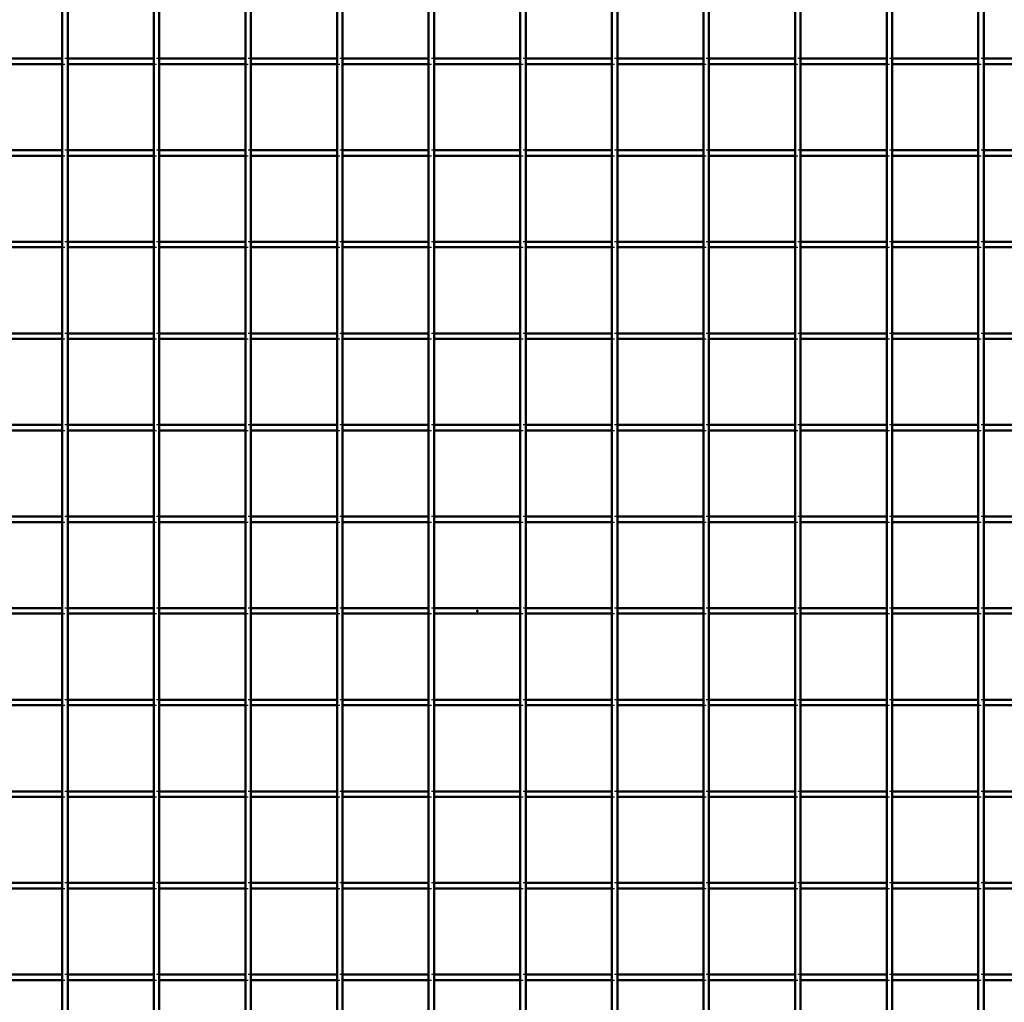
# Model space of a CAD drawing. Header units: millimetres. Extents: x -930 to 616, y -500 to 916.
# Tile 7 of 11: x -166 to 192, y -142 to 215. Entities that reach past the tile are written whole.
import ezdxf

# ---------------------------------------------------------------- set-up
doc = ezdxf.new("R2010")
doc.units = ezdxf.units.MM
doc.linetypes.add('Dashed', pattern=[2, 1, -1])
for name, color, linetype, lineweight in [('2d ConnectionPoints', 7, 'Continuous', 50), ('AM_0', 7, 'Continuous', 50), ('AM_9', 6, 'Dashed', 25)]:
    doc.layers.add(name, color=color, linetype=linetype, lineweight=lineweight)

# ---------------------------------------------------------------- blocks, each defined once
blk = doc.blocks.new('14_we2ogbg3crwq1to78t58k76tn________0_in_LPP23033211110010003500_4')
at = {"layer": 'AM_0'}
for p, q in [((-150.985, -498), (-150.985, 498)), ((-148.985, -498), (-148.985, 498))]:
    blk.add_line(p, q, dxfattribs=at)
blk = doc.blocks.new('15_wvcxuamelvmynk27fmdijrzvo________0_in_LPP23033211110010003500_4')
at = {"layer": 'AM_0'}
for p, q in [((-117.655, -498), (-117.655, 498)), ((-115.655, -498), (-115.655, 498))]:
    blk.add_line(p, q, dxfattribs=at)
blk = doc.blocks.new('16_6rvbguu900tnff4obfth9k4fm________0_in_LPP23033211110010003500_4')
at = {"layer": 'AM_0'}
for p, q in [((-84.325, -498), (-84.325, 498)), ((-82.325, -498), (-82.325, 498))]:
    blk.add_line(p, q, dxfattribs=at)
blk = doc.blocks.new('17_27e9oncmws10g7vmejmggwjta________0_in_LPP23033211110010003500_4')
at = {"layer": 'AM_0'}
for p, q in [((-50.995, -498), (-50.995, 498)), ((-48.995, -498), (-48.995, 498))]:
    blk.add_line(p, q, dxfattribs=at)
blk = doc.blocks.new('18_kyeafd9gfqn08dl52t4y47i0j________0_in_LPP23033211110010003500_4')
at = {"layer": 'AM_0'}
for p, q in [((-17.665, -498), (-17.665, 498)), ((-15.665, -498), (-15.665, 498))]:
    blk.add_line(p, q, dxfattribs=at)
blk = doc.blocks.new('19_eman73lbwqs67762zioth2ghf________0_in_LPP23033211110010003500_4')
at = {"layer": 'AM_0'}
for p, q in [((15.665, -498), (15.665, 498)), ((17.665, -498), (17.665, 498))]:
    blk.add_line(p, q, dxfattribs=at)
blk = doc.blocks.new('20_offndt051xbh6v8melmcxls8s________0_in_LPP23033211110010003500_4')
at = {"layer": 'AM_0'}
for p, q in [((48.995, -498), (48.995, 498)), ((50.995, -498), (50.995, 498))]:
    blk.add_line(p, q, dxfattribs=at)
blk = doc.blocks.new('21_l2wnr2422k169zc9j739p981c________0_in_LPP23033211110010003500_4')
at = {"layer": 'AM_0'}
for p, q in [((82.325, -498), (82.325, 498)), ((84.325, -498), (84.325, 498))]:
    blk.add_line(p, q, dxfattribs=at)
blk = doc.blocks.new('22_3tkofrn2ilglox65m2fsjvxtr________0_in_LPP23033211110010003500_4')
at = {"layer": 'AM_0'}
for p, q in [((115.655, -498), (115.655, 498)), ((117.655, -498), (117.655, 498))]:
    blk.add_line(p, q, dxfattribs=at)
blk = doc.blocks.new('23_z6mfeaeuuh2p9cgsott29lu1l________0_in_LPP23033211110010003500_4')
at = {"layer": 'AM_0'}
for p, q in [((148.985, -498), (148.985, 498)), ((150.985, -498), (150.985, 498))]:
    blk.add_line(p, q, dxfattribs=at)
blk = doc.blocks.new('24_xin9uww3pdb3q1kvreop0rp0k________0_in_LPP23033211110010003500_4')
at = {"layer": 'AM_0'}
for p, q in [((182.315, -498), (182.315, 498)), ((184.315, -498), (184.315, 498))]:
    blk.add_line(p, q, dxfattribs=at)
blk = doc.blocks.new('46_60djh6gfbksb53ovowfiqq0ba________0_in_LPP23033211110010003500_4')
at = {"layer": 'AM_0'}
for p, q in [((-150.985, -132.32), (-182.315, -132.32)), ((-150.985, -132.32), (-150.985, -134.32)), ((-148.985, -134.32), (-148.985, -132.32)), ((-117.655, -132.32), (-148.985, -132.32)), ((-117.655, -132.32), (-117.655, -134.32)), ((-115.655, -134.32), (-115.655, -132.32)), ((-84.325, -132.32), (-115.655, -132.32)), ((-84.325, -132.32), (-84.325, -134.32)), ((-82.325, -134.32), (-82.325, -132.32)), ((-50.995, -132.32), (-82.325, -132.32)), ((-50.995, -132.32), (-50.995, -134.32)), ((-48.995, -134.32), (-48.995, -132.32)), ((-17.665, -132.32), (-48.995, -132.32)), ((-17.665, -132.32), (-17.665, -134.32)), ((-15.665, -134.32), (-15.665, -132.32)), ((15.665, -132.32), (-15.665, -132.32)), ((15.665, -132.32), (15.665, -134.32)), ((17.665, -134.32), (17.665, -132.32)), ((48.995, -132.32), (17.665, -132.32)), ((48.995, -132.32), (48.995, -134.32)), ((50.995, -134.32), (50.995, -132.32)), ((82.325, -132.32), (50.995, -132.32)), ((82.325, -132.32), (82.325, -134.32)), ((115.655, -132.32), (84.325, -132.32)), ((84.325, -134.32), (84.325, -132.32)), ((115.655, -132.32), (115.655, -134.32)), ((117.655, -134.32), (117.655, -132.32)), ((148.985, -132.32), (117.655, -132.32)), ((148.985, -132.32), (148.985, -134.32)), ((182.315, -132.32), (150.985, -132.32)), ((150.985, -134.32), (150.985, -132.32)), ((182.315, -132.32), (182.315, -134.32)), ((184.315, -134.32), (184.315, -132.32)), ((215.645, -132.32), (184.315, -132.32)), ((-150.985, -134.32), (-182.315, -134.32)), ((-117.655, -134.32), (-148.985, -134.32)), ((-84.325, -134.32), (-115.655, -134.32)), ((-50.995, -134.32), (-82.325, -134.32)), ((-17.665, -134.32), (-48.995, -134.32)), ((15.665, -134.32), (-15.665, -134.32)), ((48.995, -134.32), (17.665, -134.32)), ((82.325, -134.32), (50.995, -134.32)), ((115.655, -134.32), (84.325, -134.32)), ((148.985, -134.32), (117.655, -134.32)), ((182.315, -134.32), (150.985, -134.32)), ((215.645, -134.32), (184.315, -134.32))]:
    blk.add_line(p, q, dxfattribs=at)
at = {"layer": 'AM_9'}
for p, q in [((-148.985, -132.32), (-150.985, -132.32)), ((-115.655, -132.32), (-117.655, -132.32)), ((-82.325, -132.32), (-84.325, -132.32)), ((-48.995, -132.32), (-50.995, -132.32)), ((-15.665, -132.32), (-17.665, -132.32)), ((17.665, -132.32), (15.665, -132.32)), ((50.995, -132.32), (48.995, -132.32)), ((84.325, -132.32), (82.325, -132.32)), ((117.655, -132.32), (115.655, -132.32)), ((150.985, -132.32), (148.985, -132.32)), ((184.315, -132.32), (182.315, -132.32)), ((-150.985, -134.32), (-148.985, -134.32)), ((-117.655, -134.32), (-115.655, -134.32)), ((-84.325, -134.32), (-82.325, -134.32)), ((-50.995, -134.32), (-48.995, -134.32)), ((-17.665, -134.32), (-15.665, -134.32)), ((15.665, -134.32), (17.665, -134.32)), ((48.995, -134.32), (50.995, -134.32)), ((82.325, -134.32), (84.325, -134.32)), ((115.655, -134.32), (117.655, -134.32)), ((148.985, -134.32), (150.985, -134.32)), ((182.315, -134.32), (184.315, -134.32))]:
    blk.add_line(p, q, dxfattribs=at)
blk = doc.blocks.new('47_8lkeak1xo77llqujl808aeqit________0_in_LPP23033211110010003500_4')
at = {"layer": 'AM_0'}
for p, q in [((-150.985, -98.99), (-182.315, -98.99)), ((-150.985, -98.99), (-150.985, -100.99)), ((-148.985, -100.99), (-148.985, -98.99)), ((-117.655, -98.99), (-148.985, -98.99)), ((-117.655, -98.99), (-117.655, -100.99)), ((-115.655, -100.99), (-115.655, -98.99)), ((-84.325, -98.99), (-115.655, -98.99)), ((-84.325, -98.99), (-84.325, -100.99)), ((-82.325, -100.99), (-82.325, -98.99)), ((-50.995, -98.99), (-82.325, -98.99)), ((-50.995, -98.99), (-50.995, -100.99)), ((-48.995, -100.99), (-48.995, -98.99)), ((-17.665, -98.99), (-48.995, -98.99)), ((-17.665, -98.99), (-17.665, -100.99)), ((-15.665, -100.99), (-15.665, -98.99)), ((15.665, -98.99), (-15.665, -98.99)), ((15.665, -98.99), (15.665, -100.99)), ((17.665, -100.99), (17.665, -98.99)), ((48.995, -98.99), (17.665, -98.99)), ((48.995, -98.99), (48.995, -100.99)), ((50.995, -100.99), (50.995, -98.99)), ((82.325, -98.99), (50.995, -98.99)), ((82.325, -98.99), (82.325, -100.99)), ((115.655, -98.99), (84.325, -98.99)), ((84.325, -100.99), (84.325, -98.99)), ((115.655, -98.99), (115.655, -100.99)), ((117.655, -100.99), (117.655, -98.99)), ((148.985, -98.99), (117.655, -98.99)), ((148.985, -98.99), (148.985, -100.99)), ((182.315, -98.99), (150.985, -98.99)), ((150.985, -100.99), (150.985, -98.99)), ((182.315, -98.99), (182.315, -100.99)), ((184.315, -100.99), (184.315, -98.99)), ((215.645, -98.99), (184.315, -98.99)), ((-150.985, -100.99), (-182.315, -100.99)), ((-117.655, -100.99), (-148.985, -100.99)), ((-84.325, -100.99), (-115.655, -100.99)), ((-50.995, -100.99), (-82.325, -100.99)), ((-17.665, -100.99), (-48.995, -100.99)), ((15.665, -100.99), (-15.665, -100.99)), ((48.995, -100.99), (17.665, -100.99)), ((82.325, -100.99), (50.995, -100.99)), ((115.655, -100.99), (84.325, -100.99)), ((148.985, -100.99), (117.655, -100.99)), ((182.315, -100.99), (150.985, -100.99)), ((215.645, -100.99), (184.315, -100.99))]:
    blk.add_line(p, q, dxfattribs=at)
at = {"layer": 'AM_9'}
for p, q in [((-148.985, -98.99), (-150.985, -98.99)), ((-115.655, -98.99), (-117.655, -98.99)), ((-82.325, -98.99), (-84.325, -98.99)), ((-48.995, -98.99), (-50.995, -98.99)), ((-15.665, -98.99), (-17.665, -98.99)), ((17.665, -98.99), (15.665, -98.99)), ((50.995, -98.99), (48.995, -98.99)), ((84.325, -98.99), (82.325, -98.99)), ((117.655, -98.99), (115.655, -98.99)), ((150.985, -98.99), (148.985, -98.99)), ((184.315, -98.99), (182.315, -98.99)), ((-150.985, -100.99), (-148.985, -100.99)), ((-117.655, -100.99), (-115.655, -100.99)), ((-84.325, -100.99), (-82.325, -100.99)), ((-50.995, -100.99), (-48.995, -100.99)), ((-17.665, -100.99), (-15.665, -100.99)), ((15.665, -100.99), (17.665, -100.99)), ((48.995, -100.99), (50.995, -100.99)), ((82.325, -100.99), (84.325, -100.99)), ((115.655, -100.99), (117.655, -100.99)), ((148.985, -100.99), (150.985, -100.99)), ((182.315, -100.99), (184.315, -100.99))]:
    blk.add_line(p, q, dxfattribs=at)
blk = doc.blocks.new('48_gpf7hx4geqobl85rkfa9ti0l3________0_in_LPP23033211110010003500_4')
at = {"layer": 'AM_0'}
for p, q in [((-150.985, -65.66), (-182.315, -65.66)), ((-150.985, -67.66), (-182.315, -67.66)), ((-150.985, -65.66), (-150.985, -67.66)), ((-148.985, -67.66), (-148.985, -65.66)), ((-117.655, -65.66), (-148.985, -65.66)), ((-117.655, -67.66), (-148.985, -67.66)), ((-117.655, -65.66), (-117.655, -67.66)), ((-115.655, -67.66), (-115.655, -65.66)), ((-84.325, -65.66), (-115.655, -65.66)), ((-84.325, -67.66), (-115.655, -67.66)), ((-84.325, -65.66), (-84.325, -67.66)), ((-82.325, -67.66), (-82.325, -65.66)), ((-50.995, -65.66), (-82.325, -65.66)), ((-50.995, -67.66), (-82.325, -67.66)), ((-50.995, -65.66), (-50.995, -67.66)), ((-48.995, -67.66), (-48.995, -65.66)), ((-17.665, -65.66), (-48.995, -65.66)), ((-17.665, -67.66), (-48.995, -67.66)), ((-17.665, -65.66), (-17.665, -67.66)), ((-15.665, -67.66), (-15.665, -65.66)), ((15.665, -65.66), (-15.665, -65.66)), ((15.665, -67.66), (-15.665, -67.66)), ((15.665, -65.66), (15.665, -67.66)), ((17.665, -67.66), (17.665, -65.66)), ((48.995, -65.66), (17.665, -65.66)), ((48.995, -67.66), (17.665, -67.66)), ((48.995, -65.66), (48.995, -67.66)), ((50.995, -67.66), (50.995, -65.66)), ((82.325, -65.66), (50.995, -65.66)), ((82.325, -67.66), (50.995, -67.66)), ((82.325, -65.66), (82.325, -67.66)), ((115.655, -65.66), (84.325, -65.66)), ((84.325, -67.66), (84.325, -65.66)), ((115.655, -67.66), (84.325, -67.66)), ((115.655, -65.66), (115.655, -67.66)), ((117.655, -67.66), (117.655, -65.66)), ((148.985, -65.66), (117.655, -65.66)), ((148.985, -67.66), (117.655, -67.66)), ((148.985, -65.66), (148.985, -67.66)), ((182.315, -65.66), (150.985, -65.66)), ((150.985, -67.66), (150.985, -65.66)), ((182.315, -67.66), (150.985, -67.66)), ((182.315, -65.66), (182.315, -67.66)), ((184.315, -67.66), (184.315, -65.66)), ((215.645, -65.66), (184.315, -65.66)), ((215.645, -67.66), (184.315, -67.66))]:
    blk.add_line(p, q, dxfattribs=at)
at = {"layer": 'AM_9'}
for p, q in [((-148.985, -65.66), (-150.985, -65.66)), ((-150.985, -67.66), (-148.985, -67.66)), ((-115.655, -65.66), (-117.655, -65.66)), ((-117.655, -67.66), (-115.655, -67.66)), ((-82.325, -65.66), (-84.325, -65.66)), ((-84.325, -67.66), (-82.325, -67.66)), ((-48.995, -65.66), (-50.995, -65.66)), ((-50.995, -67.66), (-48.995, -67.66)), ((-15.665, -65.66), (-17.665, -65.66)), ((-17.665, -67.66), (-15.665, -67.66)), ((17.665, -65.66), (15.665, -65.66)), ((15.665, -67.66), (17.665, -67.66)), ((50.995, -65.66), (48.995, -65.66)), ((48.995, -67.66), (50.995, -67.66)), ((84.325, -65.66), (82.325, -65.66)), ((82.325, -67.66), (84.325, -67.66)), ((117.655, -65.66), (115.655, -65.66)), ((115.655, -67.66), (117.655, -67.66)), ((150.985, -65.66), (148.985, -65.66)), ((148.985, -67.66), (150.985, -67.66)), ((184.315, -65.66), (182.315, -65.66)), ((182.315, -67.66), (184.315, -67.66))]:
    blk.add_line(p, q, dxfattribs=at)
blk = doc.blocks.new('49_vp8s18krfr6fo6xjm8p3y1uac________0_in_LPP23033211110010003500_4')
at = {"layer": 'AM_0'}
for p, q in [((-150.985, -32.33), (-182.315, -32.33)), ((-150.985, -34.33), (-182.315, -34.33)), ((-150.985, -32.33), (-150.985, -34.33)), ((-148.985, -34.33), (-148.985, -32.33)), ((-117.655, -32.33), (-148.985, -32.33)), ((-117.655, -34.33), (-148.985, -34.33)), ((-117.655, -32.33), (-117.655, -34.33)), ((-115.655, -34.33), (-115.655, -32.33)), ((-84.325, -32.33), (-115.655, -32.33)), ((-84.325, -34.33), (-115.655, -34.33)), ((-84.325, -32.33), (-84.325, -34.33)), ((-82.325, -34.33), (-82.325, -32.33)), ((-50.995, -32.33), (-82.325, -32.33)), ((-50.995, -34.33), (-82.325, -34.33)), ((-50.995, -32.33), (-50.995, -34.33)), ((-48.995, -34.33), (-48.995, -32.33)), ((-17.665, -32.33), (-48.995, -32.33)), ((-17.665, -34.33), (-48.995, -34.33)), ((-17.665, -32.33), (-17.665, -34.33)), ((-15.665, -34.33), (-15.665, -32.33)), ((15.665, -32.33), (-15.665, -32.33)), ((15.665, -34.33), (-15.665, -34.33)), ((15.665, -32.33), (15.665, -34.33)), ((17.665, -34.33), (17.665, -32.33)), ((48.995, -32.33), (17.665, -32.33)), ((48.995, -34.33), (17.665, -34.33)), ((48.995, -32.33), (48.995, -34.33)), ((50.995, -34.33), (50.995, -32.33)), ((82.325, -32.33), (50.995, -32.33)), ((82.325, -34.33), (50.995, -34.33)), ((82.325, -32.33), (82.325, -34.33)), ((115.655, -32.33), (84.325, -32.33)), ((84.325, -34.33), (84.325, -32.33)), ((115.655, -34.33), (84.325, -34.33)), ((115.655, -32.33), (115.655, -34.33)), ((117.655, -34.33), (117.655, -32.33)), ((148.985, -32.33), (117.655, -32.33)), ((148.985, -34.33), (117.655, -34.33)), ((148.985, -32.33), (148.985, -34.33)), ((182.315, -32.33), (150.985, -32.33)), ((150.985, -34.33), (150.985, -32.33)), ((182.315, -34.33), (150.985, -34.33)), ((182.315, -32.33), (182.315, -34.33)), ((184.315, -34.33), (184.315, -32.33)), ((215.645, -32.33), (184.315, -32.33)), ((215.645, -34.33), (184.315, -34.33))]:
    blk.add_line(p, q, dxfattribs=at)
at = {"layer": 'AM_9'}
for p, q in [((-148.985, -32.33), (-150.985, -32.33)), ((-150.985, -34.33), (-148.985, -34.33)), ((-115.655, -32.33), (-117.655, -32.33)), ((-117.655, -34.33), (-115.655, -34.33)), ((-82.325, -32.33), (-84.325, -32.33)), ((-84.325, -34.33), (-82.325, -34.33)), ((-48.995, -32.33), (-50.995, -32.33)), ((-50.995, -34.33), (-48.995, -34.33)), ((-15.665, -32.33), (-17.665, -32.33)), ((-17.665, -34.33), (-15.665, -34.33)), ((17.665, -32.33), (15.665, -32.33)), ((15.665, -34.33), (17.665, -34.33)), ((50.995, -32.33), (48.995, -32.33)), ((48.995, -34.33), (50.995, -34.33)), ((84.325, -32.33), (82.325, -32.33)), ((82.325, -34.33), (84.325, -34.33)), ((117.655, -32.33), (115.655, -32.33)), ((115.655, -34.33), (117.655, -34.33)), ((150.985, -32.33), (148.985, -32.33)), ((148.985, -34.33), (150.985, -34.33)), ((184.315, -32.33), (182.315, -32.33)), ((182.315, -34.33), (184.315, -34.33))]:
    blk.add_line(p, q, dxfattribs=at)
blk = doc.blocks.new('50_9jo5hb0u41fcsqksh2a0en7hf________0_in_LPP23033211110010003500_4')
at = {"layer": 'AM_0'}
for p, q in [((-150.985, 1), (-182.315, 1)), ((-150.985, 1), (-150.985, -1)), ((-148.985, -1), (-148.985, 1)), ((-117.655, 1), (-148.985, 1)), ((-117.655, 1), (-117.655, -1)), ((-115.655, -1), (-115.655, 1)), ((-84.325, 1), (-115.655, 1)), ((-84.325, 1), (-84.325, -1)), ((-82.325, -1), (-82.325, 1)), ((-50.995, 1), (-82.325, 1)), ((-50.995, 1), (-50.995, -1)), ((-48.995, -1), (-48.995, 1)), ((-17.665, 1), (-48.995, 1)), ((-17.665, 1), (-17.665, -1)), ((-15.665, -1), (-15.665, 1)), ((15.665, 1), (-15.665, 1)), ((15.665, 1), (15.665, -1)), ((17.665, -1), (17.665, 1)), ((48.995, 1), (17.665, 1)), ((48.995, 1), (48.995, -1)), ((50.995, -1), (50.995, 1)), ((82.325, 1), (50.995, 1)), ((82.325, 1), (82.325, -1)), ((115.655, 1), (84.325, 1)), ((84.325, -1), (84.325, 1)), ((115.655, 1), (115.655, -1)), ((117.655, -1), (117.655, 1)), ((148.985, 1), (117.655, 1)), ((148.985, 1), (148.985, -1)), ((182.315, 1), (150.985, 1)), ((150.985, -1), (150.985, 1)), ((182.315, 1), (182.315, -1)), ((184.315, -1), (184.315, 1)), ((215.645, 1), (184.315, 1)), ((-150.985, -1), (-182.315, -1)), ((-117.655, -1), (-148.985, -1)), ((-84.325, -1), (-115.655, -1)), ((-50.995, -1), (-82.325, -1)), ((-17.665, -1), (-48.995, -1)), ((15.665, -1), (-15.665, -1)), ((48.995, -1), (17.665, -1)), ((82.325, -1), (50.995, -1)), ((115.655, -1), (84.325, -1)), ((148.985, -1), (117.655, -1)), ((182.315, -1), (150.985, -1)), ((215.645, -1), (184.315, -1))]:
    blk.add_line(p, q, dxfattribs=at)
at = {"layer": 'AM_9'}
for p, q in [((-148.985, 1), (-150.985, 1)), ((-115.655, 1), (-117.655, 1)), ((-82.325, 1), (-84.325, 1)), ((-48.995, 1), (-50.995, 1)), ((-15.665, 1), (-17.665, 1)), ((17.665, 1), (15.665, 1)), ((50.995, 1), (48.995, 1)), ((84.325, 1), (82.325, 1)), ((117.655, 1), (115.655, 1)), ((150.985, 1), (148.985, 1)), ((184.315, 1), (182.315, 1)), ((-150.985, -1), (-148.985, -1)), ((-117.655, -1), (-115.655, -1)), ((-84.325, -1), (-82.325, -1)), ((-50.995, -1), (-48.995, -1)), ((-17.665, -1), (-15.665, -1)), ((15.665, -1), (17.665, -1)), ((48.995, -1), (50.995, -1)), ((82.325, -1), (84.325, -1)), ((115.655, -1), (117.655, -1)), ((148.985, -1), (150.985, -1)), ((182.315, -1), (184.315, -1))]:
    blk.add_line(p, q, dxfattribs=at)
blk = doc.blocks.new('51_u2c8u147zgx6ag71e8hdc13sk________0_in_LPP23033211110010003500_4')
at = {"layer": 'AM_0'}
for p, q in [((-150.985, 34.33), (-182.315, 34.33)), ((-150.985, 32.33), (-182.315, 32.33)), ((-150.985, 34.33), (-150.985, 32.33)), ((-148.985, 32.33), (-148.985, 34.33)), ((-117.655, 34.33), (-148.985, 34.33)), ((-117.655, 32.33), (-148.985, 32.33)), ((-117.655, 34.33), (-117.655, 32.33)), ((-115.655, 32.33), (-115.655, 34.33)), ((-84.325, 34.33), (-115.655, 34.33)), ((-84.325, 32.33), (-115.655, 32.33)), ((-84.325, 34.33), (-84.325, 32.33)), ((-82.325, 32.33), (-82.325, 34.33)), ((-50.995, 34.33), (-82.325, 34.33)), ((-50.995, 32.33), (-82.325, 32.33)), ((-50.995, 34.33), (-50.995, 32.33)), ((-48.995, 32.33), (-48.995, 34.33)), ((-17.665, 34.33), (-48.995, 34.33)), ((-17.665, 32.33), (-48.995, 32.33)), ((-17.665, 34.33), (-17.665, 32.33)), ((-15.665, 32.33), (-15.665, 34.33)), ((15.665, 34.33), (-15.665, 34.33)), ((15.665, 32.33), (-15.665, 32.33)), ((15.665, 34.33), (15.665, 32.33)), ((17.665, 32.33), (17.665, 34.33)), ((48.995, 34.33), (17.665, 34.33)), ((48.995, 32.33), (17.665, 32.33)), ((48.995, 34.33), (48.995, 32.33)), ((50.995, 32.33), (50.995, 34.33)), ((82.325, 34.33), (50.995, 34.33)), ((82.325, 32.33), (50.995, 32.33)), ((82.325, 34.33), (82.325, 32.33)), ((115.655, 34.33), (84.325, 34.33)), ((84.325, 32.33), (84.325, 34.33)), ((115.655, 32.33), (84.325, 32.33)), ((115.655, 34.33), (115.655, 32.33)), ((117.655, 32.33), (117.655, 34.33)), ((148.985, 34.33), (117.655, 34.33)), ((148.985, 32.33), (117.655, 32.33)), ((148.985, 34.33), (148.985, 32.33)), ((182.315, 34.33), (150.985, 34.33)), ((150.985, 32.33), (150.985, 34.33)), ((182.315, 32.33), (150.985, 32.33)), ((182.315, 34.33), (182.315, 32.33)), ((184.315, 32.33), (184.315, 34.33)), ((215.645, 34.33), (184.315, 34.33)), ((215.645, 32.33), (184.315, 32.33))]:
    blk.add_line(p, q, dxfattribs=at)
at = {"layer": 'AM_9'}
for p, q in [((-148.985, 34.33), (-150.985, 34.33)), ((-150.985, 32.33), (-148.985, 32.33)), ((-115.655, 34.33), (-117.655, 34.33)), ((-117.655, 32.33), (-115.655, 32.33)), ((-82.325, 34.33), (-84.325, 34.33)), ((-84.325, 32.33), (-82.325, 32.33)), ((-48.995, 34.33), (-50.995, 34.33)), ((-50.995, 32.33), (-48.995, 32.33)), ((-15.665, 34.33), (-17.665, 34.33)), ((-17.665, 32.33), (-15.665, 32.33)), ((17.665, 34.33), (15.665, 34.33)), ((15.665, 32.33), (17.665, 32.33)), ((50.995, 34.33), (48.995, 34.33)), ((48.995, 32.33), (50.995, 32.33)), ((84.325, 34.33), (82.325, 34.33)), ((82.325, 32.33), (84.325, 32.33)), ((117.655, 34.33), (115.655, 34.33)), ((115.655, 32.33), (117.655, 32.33)), ((150.985, 34.33), (148.985, 34.33)), ((148.985, 32.33), (150.985, 32.33)), ((184.315, 34.33), (182.315, 34.33)), ((182.315, 32.33), (184.315, 32.33))]:
    blk.add_line(p, q, dxfattribs=at)
blk = doc.blocks.new('52_32i7dde6rfab1ubesqkr1ir6i________0_in_LPP23033211110010003500_4')
at = {"layer": 'AM_0'}
for p, q in [((-150.985, 67.66), (-182.315, 67.66)), ((-150.985, 65.66), (-182.315, 65.66)), ((-150.985, 67.66), (-150.985, 65.66)), ((-148.985, 65.66), (-148.985, 67.66)), ((-117.655, 67.66), (-148.985, 67.66)), ((-117.655, 65.66), (-148.985, 65.66)), ((-117.655, 67.66), (-117.655, 65.66)), ((-115.655, 65.66), (-115.655, 67.66)), ((-84.325, 67.66), (-115.655, 67.66)), ((-84.325, 65.66), (-115.655, 65.66)), ((-84.325, 67.66), (-84.325, 65.66)), ((-82.325, 65.66), (-82.325, 67.66)), ((-50.995, 67.66), (-82.325, 67.66)), ((-50.995, 65.66), (-82.325, 65.66)), ((-50.995, 67.66), (-50.995, 65.66)), ((-48.995, 65.66), (-48.995, 67.66)), ((-17.665, 67.66), (-48.995, 67.66)), ((-17.665, 65.66), (-48.995, 65.66)), ((-17.665, 67.66), (-17.665, 65.66)), ((-15.665, 65.66), (-15.665, 67.66)), ((15.665, 67.66), (-15.665, 67.66)), ((15.665, 65.66), (-15.665, 65.66)), ((15.665, 67.66), (15.665, 65.66)), ((17.665, 65.66), (17.665, 67.66)), ((48.995, 67.66), (17.665, 67.66)), ((48.995, 65.66), (17.665, 65.66)), ((48.995, 67.66), (48.995, 65.66)), ((50.995, 65.66), (50.995, 67.66)), ((82.325, 67.66), (50.995, 67.66)), ((82.325, 65.66), (50.995, 65.66)), ((82.325, 67.66), (82.325, 65.66)), ((115.655, 67.66), (84.325, 67.66)), ((84.325, 65.66), (84.325, 67.66)), ((115.655, 65.66), (84.325, 65.66)), ((115.655, 67.66), (115.655, 65.66)), ((117.655, 65.66), (117.655, 67.66)), ((148.985, 67.66), (117.655, 67.66)), ((148.985, 65.66), (117.655, 65.66)), ((148.985, 67.66), (148.985, 65.66)), ((182.315, 67.66), (150.985, 67.66)), ((150.985, 65.66), (150.985, 67.66)), ((182.315, 65.66), (150.985, 65.66)), ((182.315, 67.66), (182.315, 65.66)), ((184.315, 65.66), (184.315, 67.66)), ((215.645, 67.66), (184.315, 67.66)), ((215.645, 65.66), (184.315, 65.66))]:
    blk.add_line(p, q, dxfattribs=at)
at = {"layer": 'AM_9'}
for p, q in [((-148.985, 67.66), (-150.985, 67.66)), ((-150.985, 65.66), (-148.985, 65.66)), ((-115.655, 67.66), (-117.655, 67.66)), ((-117.655, 65.66), (-115.655, 65.66)), ((-82.325, 67.66), (-84.325, 67.66)), ((-84.325, 65.66), (-82.325, 65.66)), ((-48.995, 67.66), (-50.995, 67.66)), ((-50.995, 65.66), (-48.995, 65.66)), ((-15.665, 67.66), (-17.665, 67.66)), ((-17.665, 65.66), (-15.665, 65.66)), ((17.665, 67.66), (15.665, 67.66)), ((15.665, 65.66), (17.665, 65.66)), ((50.995, 67.66), (48.995, 67.66)), ((48.995, 65.66), (50.995, 65.66)), ((84.325, 67.66), (82.325, 67.66)), ((82.325, 65.66), (84.325, 65.66)), ((117.655, 67.66), (115.655, 67.66)), ((115.655, 65.66), (117.655, 65.66)), ((150.985, 67.66), (148.985, 67.66)), ((148.985, 65.66), (150.985, 65.66)), ((184.315, 67.66), (182.315, 67.66)), ((182.315, 65.66), (184.315, 65.66))]:
    blk.add_line(p, q, dxfattribs=at)
blk = doc.blocks.new('53_efhyoh9s1y3ddpfqg8cogbsrx________0_in_LPP23033211110010003500_4')
at = {"layer": 'AM_0'}
for p, q in [((-150.985, 100.99), (-182.315, 100.99)), ((-150.985, 100.99), (-150.985, 98.99)), ((-148.985, 98.99), (-148.985, 100.99)), ((-117.655, 100.99), (-148.985, 100.99)), ((-117.655, 100.99), (-117.655, 98.99)), ((-115.655, 98.99), (-115.655, 100.99)), ((-84.325, 100.99), (-115.655, 100.99)), ((-84.325, 100.99), (-84.325, 98.99)), ((-82.325, 98.99), (-82.325, 100.99)), ((-50.995, 100.99), (-82.325, 100.99)), ((-50.995, 100.99), (-50.995, 98.99)), ((-48.995, 98.99), (-48.995, 100.99)), ((-17.665, 100.99), (-48.995, 100.99)), ((-17.665, 100.99), (-17.665, 98.99)), ((-15.665, 98.99), (-15.665, 100.99)), ((15.665, 100.99), (-15.665, 100.99)), ((15.665, 100.99), (15.665, 98.99)), ((17.665, 98.99), (17.665, 100.99)), ((48.995, 100.99), (17.665, 100.99)), ((48.995, 100.99), (48.995, 98.99)), ((50.995, 98.99), (50.995, 100.99)), ((82.325, 100.99), (50.995, 100.99)), ((82.325, 100.99), (82.325, 98.99)), ((115.655, 100.99), (84.325, 100.99)), ((84.325, 98.99), (84.325, 100.99)), ((115.655, 100.99), (115.655, 98.99)), ((117.655, 98.99), (117.655, 100.99)), ((148.985, 100.99), (117.655, 100.99)), ((148.985, 100.99), (148.985, 98.99)), ((182.315, 100.99), (150.985, 100.99)), ((150.985, 98.99), (150.985, 100.99)), ((182.315, 100.99), (182.315, 98.99)), ((184.315, 98.99), (184.315, 100.99)), ((215.645, 100.99), (184.315, 100.99)), ((-150.985, 98.99), (-182.315, 98.99)), ((-117.655, 98.99), (-148.985, 98.99)), ((-84.325, 98.99), (-115.655, 98.99)), ((-50.995, 98.99), (-82.325, 98.99)), ((-17.665, 98.99), (-48.995, 98.99)), ((15.665, 98.99), (-15.665, 98.99)), ((48.995, 98.99), (17.665, 98.99)), ((82.325, 98.99), (50.995, 98.99)), ((115.655, 98.99), (84.325, 98.99)), ((148.985, 98.99), (117.655, 98.99)), ((182.315, 98.99), (150.985, 98.99)), ((215.645, 98.99), (184.315, 98.99))]:
    blk.add_line(p, q, dxfattribs=at)
at = {"layer": 'AM_9'}
for p, q in [((-148.985, 100.99), (-150.985, 100.99)), ((-115.655, 100.99), (-117.655, 100.99)), ((-82.325, 100.99), (-84.325, 100.99)), ((-48.995, 100.99), (-50.995, 100.99)), ((-15.665, 100.99), (-17.665, 100.99)), ((17.665, 100.99), (15.665, 100.99)), ((50.995, 100.99), (48.995, 100.99)), ((84.325, 100.99), (82.325, 100.99)), ((117.655, 100.99), (115.655, 100.99)), ((150.985, 100.99), (148.985, 100.99)), ((184.315, 100.99), (182.315, 100.99)), ((-150.985, 98.99), (-148.985, 98.99)), ((-117.655, 98.99), (-115.655, 98.99)), ((-84.325, 98.99), (-82.325, 98.99)), ((-50.995, 98.99), (-48.995, 98.99)), ((-17.665, 98.99), (-15.665, 98.99)), ((15.665, 98.99), (17.665, 98.99)), ((48.995, 98.99), (50.995, 98.99)), ((82.325, 98.99), (84.325, 98.99)), ((115.655, 98.99), (117.655, 98.99)), ((148.985, 98.99), (150.985, 98.99)), ((182.315, 98.99), (184.315, 98.99))]:
    blk.add_line(p, q, dxfattribs=at)
blk = doc.blocks.new('54_vbmdfsn85meg98m5exdfuyjlb________0_in_LPP23033211110010003500_4')
at = {"layer": 'AM_0'}
for p, q in [((-150.985, 134.32), (-182.315, 134.32)), ((-150.985, 134.32), (-150.985, 132.32)), ((-148.985, 132.32), (-148.985, 134.32)), ((-117.655, 134.32), (-148.985, 134.32)), ((-117.655, 134.32), (-117.655, 132.32)), ((-115.655, 132.32), (-115.655, 134.32)), ((-84.325, 134.32), (-115.655, 134.32)), ((-84.325, 134.32), (-84.325, 132.32)), ((-82.325, 132.32), (-82.325, 134.32)), ((-50.995, 134.32), (-82.325, 134.32)), ((-50.995, 134.32), (-50.995, 132.32)), ((-48.995, 132.32), (-48.995, 134.32)), ((-17.665, 134.32), (-48.995, 134.32)), ((-17.665, 134.32), (-17.665, 132.32)), ((-15.665, 132.32), (-15.665, 134.32)), ((15.665, 134.32), (-15.665, 134.32)), ((15.665, 134.32), (15.665, 132.32)), ((17.665, 132.32), (17.665, 134.32)), ((48.995, 134.32), (17.665, 134.32)), ((48.995, 134.32), (48.995, 132.32)), ((50.995, 132.32), (50.995, 134.32)), ((82.325, 134.32), (50.995, 134.32)), ((82.325, 134.32), (82.325, 132.32)), ((115.655, 134.32), (84.325, 134.32)), ((84.325, 132.32), (84.325, 134.32)), ((115.655, 134.32), (115.655, 132.32)), ((117.655, 132.32), (117.655, 134.32)), ((148.985, 134.32), (117.655, 134.32)), ((148.985, 134.32), (148.985, 132.32)), ((182.315, 134.32), (150.985, 134.32)), ((150.985, 132.32), (150.985, 134.32)), ((182.315, 134.32), (182.315, 132.32)), ((184.315, 132.32), (184.315, 134.32)), ((215.645, 134.32), (184.315, 134.32)), ((-150.985, 132.32), (-182.315, 132.32)), ((-117.655, 132.32), (-148.985, 132.32)), ((-84.325, 132.32), (-115.655, 132.32)), ((-50.995, 132.32), (-82.325, 132.32)), ((-17.665, 132.32), (-48.995, 132.32)), ((15.665, 132.32), (-15.665, 132.32)), ((48.995, 132.32), (17.665, 132.32)), ((82.325, 132.32), (50.995, 132.32)), ((115.655, 132.32), (84.325, 132.32)), ((148.985, 132.32), (117.655, 132.32)), ((182.315, 132.32), (150.985, 132.32)), ((215.645, 132.32), (184.315, 132.32))]:
    blk.add_line(p, q, dxfattribs=at)
at = {"layer": 'AM_9'}
for p, q in [((-148.985, 134.32), (-150.985, 134.32)), ((-115.655, 134.32), (-117.655, 134.32)), ((-82.325, 134.32), (-84.325, 134.32)), ((-48.995, 134.32), (-50.995, 134.32)), ((-15.665, 134.32), (-17.665, 134.32)), ((17.665, 134.32), (15.665, 134.32)), ((50.995, 134.32), (48.995, 134.32)), ((84.325, 134.32), (82.325, 134.32)), ((117.655, 134.32), (115.655, 134.32)), ((150.985, 134.32), (148.985, 134.32)), ((184.315, 134.32), (182.315, 134.32)), ((-150.985, 132.32), (-148.985, 132.32)), ((-117.655, 132.32), (-115.655, 132.32)), ((-84.325, 132.32), (-82.325, 132.32)), ((-50.995, 132.32), (-48.995, 132.32)), ((-17.665, 132.32), (-15.665, 132.32)), ((15.665, 132.32), (17.665, 132.32)), ((48.995, 132.32), (50.995, 132.32)), ((82.325, 132.32), (84.325, 132.32)), ((115.655, 132.32), (117.655, 132.32)), ((148.985, 132.32), (150.985, 132.32)), ((182.315, 132.32), (184.315, 132.32))]:
    blk.add_line(p, q, dxfattribs=at)
blk = doc.blocks.new('55_e0xl2m1b8oq810tl2b1a5k7lf________0_in_LPP23033211110010003500_4')
at = {"layer": 'AM_0'}
for p, q in [((-150.985, 167.65), (-182.315, 167.65)), ((-150.985, 165.65), (-182.315, 165.65)), ((-150.985, 167.65), (-150.985, 165.65)), ((-148.985, 165.65), (-148.985, 167.65)), ((-117.655, 167.65), (-148.985, 167.65)), ((-117.655, 165.65), (-148.985, 165.65)), ((-117.655, 167.65), (-117.655, 165.65)), ((-115.655, 165.65), (-115.655, 167.65)), ((-84.325, 167.65), (-115.655, 167.65)), ((-84.325, 165.65), (-115.655, 165.65)), ((-84.325, 167.65), (-84.325, 165.65)), ((-82.325, 165.65), (-82.325, 167.65)), ((-50.995, 167.65), (-82.325, 167.65)), ((-50.995, 165.65), (-82.325, 165.65)), ((-50.995, 167.65), (-50.995, 165.65)), ((-48.995, 165.65), (-48.995, 167.65)), ((-17.665, 167.65), (-48.995, 167.65)), ((-17.665, 165.65), (-48.995, 165.65)), ((-17.665, 167.65), (-17.665, 165.65)), ((-15.665, 165.65), (-15.665, 167.65)), ((15.665, 167.65), (-15.665, 167.65)), ((15.665, 165.65), (-15.665, 165.65)), ((15.665, 167.65), (15.665, 165.65)), ((17.665, 165.65), (17.665, 167.65)), ((48.995, 167.65), (17.665, 167.65)), ((48.995, 165.65), (17.665, 165.65)), ((48.995, 167.65), (48.995, 165.65)), ((50.995, 165.65), (50.995, 167.65)), ((82.325, 167.65), (50.995, 167.65)), ((82.325, 165.65), (50.995, 165.65)), ((82.325, 167.65), (82.325, 165.65)), ((115.655, 167.65), (84.325, 167.65)), ((84.325, 165.65), (84.325, 167.65)), ((115.655, 165.65), (84.325, 165.65)), ((115.655, 167.65), (115.655, 165.65)), ((117.655, 165.65), (117.655, 167.65)), ((148.985, 167.65), (117.655, 167.65)), ((148.985, 165.65), (117.655, 165.65)), ((148.985, 167.65), (148.985, 165.65)), ((182.315, 167.65), (150.985, 167.65)), ((150.985, 165.65), (150.985, 167.65)), ((182.315, 165.65), (150.985, 165.65)), ((182.315, 167.65), (182.315, 165.65)), ((184.315, 165.65), (184.315, 167.65)), ((215.645, 167.65), (184.315, 167.65)), ((215.645, 165.65), (184.315, 165.65))]:
    blk.add_line(p, q, dxfattribs=at)
at = {"layer": 'AM_9'}
for p, q in [((-148.985, 167.65), (-150.985, 167.65)), ((-150.985, 165.65), (-148.985, 165.65)), ((-115.655, 167.65), (-117.655, 167.65)), ((-117.655, 165.65), (-115.655, 165.65)), ((-82.325, 167.65), (-84.325, 167.65)), ((-84.325, 165.65), (-82.325, 165.65)), ((-48.995, 167.65), (-50.995, 167.65)), ((-50.995, 165.65), (-48.995, 165.65)), ((-15.665, 167.65), (-17.665, 167.65)), ((-17.665, 165.65), (-15.665, 165.65)), ((17.665, 167.65), (15.665, 167.65)), ((15.665, 165.65), (17.665, 165.65)), ((50.995, 167.65), (48.995, 167.65)), ((48.995, 165.65), (50.995, 165.65)), ((84.325, 167.65), (82.325, 167.65)), ((82.325, 165.65), (84.325, 165.65)), ((117.655, 167.65), (115.655, 167.65)), ((115.655, 165.65), (117.655, 165.65)), ((150.985, 167.65), (148.985, 167.65)), ((148.985, 165.65), (150.985, 165.65)), ((184.315, 167.65), (182.315, 167.65)), ((182.315, 165.65), (184.315, 165.65))]:
    blk.add_line(p, q, dxfattribs=at)
blk = doc.blocks.new('56_a1aoife5545sifh89t0nzjb1t________0_in_LPP23033211110010003500_4')
at = {"layer": 'AM_0'}
for p, q in [((-150.985, 200.98), (-182.315, 200.98)), ((-150.985, 200.98), (-150.985, 198.98)), ((-148.985, 198.98), (-148.985, 200.98)), ((-117.655, 200.98), (-148.985, 200.98)), ((-117.655, 200.98), (-117.655, 198.98)), ((-115.655, 198.98), (-115.655, 200.98)), ((-84.325, 200.98), (-115.655, 200.98)), ((-84.325, 200.98), (-84.325, 198.98)), ((-82.325, 198.98), (-82.325, 200.98)), ((-50.995, 200.98), (-82.325, 200.98)), ((-50.995, 200.98), (-50.995, 198.98)), ((-48.995, 198.98), (-48.995, 200.98)), ((-17.665, 200.98), (-48.995, 200.98)), ((-17.665, 200.98), (-17.665, 198.98)), ((-15.665, 198.98), (-15.665, 200.98)), ((15.665, 200.98), (-15.665, 200.98)), ((15.665, 200.98), (15.665, 198.98)), ((17.665, 198.98), (17.665, 200.98)), ((48.995, 200.98), (17.665, 200.98)), ((48.995, 200.98), (48.995, 198.98)), ((50.995, 198.98), (50.995, 200.98)), ((82.325, 200.98), (50.995, 200.98)), ((82.325, 200.98), (82.325, 198.98)), ((115.655, 200.98), (84.325, 200.98)), ((84.325, 198.98), (84.325, 200.98)), ((115.655, 200.98), (115.655, 198.98)), ((117.655, 198.98), (117.655, 200.98)), ((148.985, 200.98), (117.655, 200.98)), ((148.985, 200.98), (148.985, 198.98)), ((182.315, 200.98), (150.985, 200.98)), ((150.985, 198.98), (150.985, 200.98)), ((182.315, 200.98), (182.315, 198.98)), ((184.315, 198.98), (184.315, 200.98)), ((215.645, 200.98), (184.315, 200.98)), ((-150.985, 198.98), (-182.315, 198.98)), ((-117.655, 198.98), (-148.985, 198.98)), ((-84.325, 198.98), (-115.655, 198.98)), ((-50.995, 198.98), (-82.325, 198.98)), ((-17.665, 198.98), (-48.995, 198.98)), ((15.665, 198.98), (-15.665, 198.98)), ((48.995, 198.98), (17.665, 198.98)), ((82.325, 198.98), (50.995, 198.98)), ((115.655, 198.98), (84.325, 198.98)), ((148.985, 198.98), (117.655, 198.98)), ((182.315, 198.98), (150.985, 198.98)), ((215.645, 198.98), (184.315, 198.98))]:
    blk.add_line(p, q, dxfattribs=at)
at = {"layer": 'AM_9'}
for p, q in [((-148.985, 200.98), (-150.985, 200.98)), ((-115.655, 200.98), (-117.655, 200.98)), ((-82.325, 200.98), (-84.325, 200.98)), ((-48.995, 200.98), (-50.995, 200.98)), ((-15.665, 200.98), (-17.665, 200.98)), ((17.665, 200.98), (15.665, 200.98)), ((50.995, 200.98), (48.995, 200.98)), ((84.325, 200.98), (82.325, 200.98)), ((117.655, 200.98), (115.655, 200.98)), ((150.985, 200.98), (148.985, 200.98)), ((184.315, 200.98), (182.315, 200.98)), ((-150.985, 198.98), (-148.985, 198.98)), ((-117.655, 198.98), (-115.655, 198.98)), ((-84.325, 198.98), (-82.325, 198.98)), ((-50.995, 198.98), (-48.995, 198.98)), ((-17.665, 198.98), (-15.665, 198.98)), ((15.665, 198.98), (17.665, 198.98)), ((48.995, 198.98), (50.995, 198.98)), ((82.325, 198.98), (84.325, 198.98)), ((115.655, 198.98), (117.655, 198.98)), ((148.985, 198.98), (150.985, 198.98)), ((182.315, 198.98), (184.315, 198.98))]:
    blk.add_line(p, q, dxfattribs=at)

msp = doc.modelspace()

# ---------------------------------------------------------------- linework, layer by layer
at = {"layer": '2d ConnectionPoints'}
msp.add_point((0, 0), dxfattribs=at)
msp.add_point((0, 0), dxfattribs=at)
msp.add_point((0, 0), dxfattribs=at)
msp.add_point((0, 0), dxfattribs=at)
msp.add_point((0, 0), dxfattribs=at)
msp.add_point((0, 0), dxfattribs=at)
msp.add_point((0, 0), dxfattribs=at)

# ---------------------------------------------------------------- block references
for name in ['14_we2ogbg3crwq1to78t58k76tn________0_in_LPP23033211110010003500_4', '15_wvcxuamelvmynk27fmdijrzvo________0_in_LPP23033211110010003500_4', '16_6rvbguu900tnff4obfth9k4fm________0_in_LPP23033211110010003500_4', '17_27e9oncmws10g7vmejmggwjta________0_in_LPP23033211110010003500_4', '18_kyeafd9gfqn08dl52t4y47i0j________0_in_LPP23033211110010003500_4', '19_eman73lbwqs67762zioth2ghf________0_in_LPP23033211110010003500_4', '20_offndt051xbh6v8melmcxls8s________0_in_LPP23033211110010003500_4', '21_l2wnr2422k169zc9j739p981c________0_in_LPP23033211110010003500_4', '22_3tkofrn2ilglox65m2fsjvxtr________0_in_LPP23033211110010003500_4', '23_z6mfeaeuuh2p9cgsott29lu1l________0_in_LPP23033211110010003500_4', '24_xin9uww3pdb3q1kvreop0rp0k________0_in_LPP23033211110010003500_4', '56_a1aoife5545sifh89t0nzjb1t________0_in_LPP23033211110010003500_4', '55_e0xl2m1b8oq810tl2b1a5k7lf________0_in_LPP23033211110010003500_4', '54_vbmdfsn85meg98m5exdfuyjlb________0_in_LPP23033211110010003500_4', '53_efhyoh9s1y3ddpfqg8cogbsrx________0_in_LPP23033211110010003500_4', '52_32i7dde6rfab1ubesqkr1ir6i________0_in_LPP23033211110010003500_4', '51_u2c8u147zgx6ag71e8hdc13sk________0_in_LPP23033211110010003500_4', '50_9jo5hb0u41fcsqksh2a0en7hf________0_in_LPP23033211110010003500_4', '49_vp8s18krfr6fo6xjm8p3y1uac________0_in_LPP23033211110010003500_4', '48_gpf7hx4geqobl85rkfa9ti0l3________0_in_LPP23033211110010003500_4', '47_8lkeak1xo77llqujl808aeqit________0_in_LPP23033211110010003500_4', '46_60djh6gfbksb53ovowfiqq0ba________0_in_LPP23033211110010003500_4']:
    msp.add_blockref(name, (0, 0))

doc.saveas('drawing.dxf')
